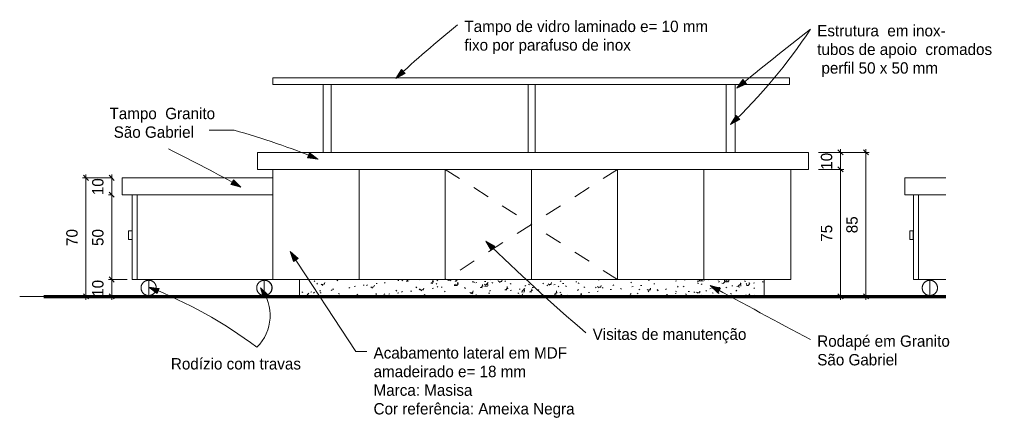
# Model space of a CAD drawing. Header units: metres. Extents: x -1.7 to 80, y -8.6 to 1.8.
# Tile 17 of 79: x 42.3 to 48.2, y -0.7 to 1.6. Entities that reach past the tile are written whole.
import ezdxf

# ---------------------------------------------------------------- set-up
doc = ezdxf.new("R2010")
doc.units = ezdxf.units.M
doc.linetypes.add('Projeção', pattern=[0.003969, 0.002381, -0.001587])
for name, color, linetype, lineweight in [('A-ANNO-DIMS', 120, 'Continuous', 9), ('A-ANNO-DIMS-20', 211, 'Continuous', 9), ('A-DETL', 90, 'Continuous', 18), ('A-DETL-GENF', 92, 'Continuous', 18), ('A-DOOR', 4, 'Continuous', 18), ('A-FLOR-OVHD', 1, 'Projeção', 18), ('A-GENM', 13, 'Continuous', 18), ('A-WALL', 5, 'Continuous', 18), ('Drawing3_dwg _2_', 8, 'Continuous', 18), ('G-ANNO-TEXT', 231, 'Continuous', 9), ('Q-SPCQ', 91, 'Continuous', 18)]:
    doc.layers.add(name, color=color, linetype=linetype, lineweight=lineweight)
doc.styles.add('Century Gothic', font='GOTHIC.TTF', dxfattribs={"height": 0.067065})
doc.dimstyles.new('_Cotas_detalhamento_3_5_mm', dxfattribs={"dimscale": 0.3048, "dimtxt": 0.07, "dimasz": 0.098425, "dimexe": 0.065617, "dimexo": 0.19685, "dimgap": 0.098425, "dimtad": 1, "dimdec": 0, "dimlfac": 100, "dimzin": 0, "dimdsep": 46, "dimtxsty": 'Century Gothic', "dimblk1": 'OBLIQUE', "dimblk2": 'OBLIQUE', "dimsah": 1, "dimcen": 0.09, "dimdle": 0.065617, "dimazin": 0, "dimtfac": 1, "dimtdec": 4, "dimtix": 1, "dimtmove": 0, "dimatfit": 3, "dimfxl": 1, "dimtvp": 1, "dimtolj": 1, "dimtzin": 0, "dimarcsym": 2})

# ---------------------------------------------------------------- blocks, each defined once
blk = doc.blocks.new('Drawing3_dwg_M_Descarga simples1 - 60X160-353184-TÉRREO-1487643-VISTA FRONTAL')
at = {"layer": 'A-DOOR'}
blk.add_line((-2.1269, 0), (-1.9721, 0), dxfattribs=at)
at = {"layer": 'A-DOOR', "color": 130, "lineweight": 25}
for p, q in [((-2.1269, 0), (-1.9723, 0)), ((-1.9723, 0), (-2.1269, 0))]:
    blk.add_line(p, q, dxfattribs=at)
blk = doc.blocks.new('Drawing3_dwg _2_-1487641-VISTA FRONTAL')
at = {"lineweight": 18}
for p, q in [((-5.7868, 0), (-7.4384, 0)), ((-5.7868, 0), (-7.4384, 0)), ((-3.0439, 0), (-5.7868, 0)), ((-3.0439, 0), (-5.7868, 0)), ((-1.9723, 0), (-3.0439, 0)), ((-1.9723, 0), (-3.0439, 0)), ((-7.4384, 0), (-5.7868, 0)), ((-5.7868, 0), (-3.0439, 0)), ((-3.0439, 0), (-1.9723, 0))]:
    blk.add_line(p, q, dxfattribs=at)
at = {"layer": 'A-WALL'}
for p, q in [((-2.1269, 0), (-2.1469, 0)), ((-2.1469, 0), (-2.1269, 0)), ((-2.1469, 0), (-2.1269, 0)), ((-1.9723, 0), (-2.1269, 0)), ((-2.1269, 0), (-1.9723, 0))]:
    blk.add_line(p, q, dxfattribs=at)
blk.add_blockref('Drawing3_dwg_M_Descarga simples1 - 60X160-353184-TÉRREO-1487643-VISTA FRONTAL', (0, 0))
blk = doc.blocks.new('Equipamento especial 9 - Equipamento especial 2-1890582-VISTA FRONTAL')
at = {"layer": 'Q-SPCQ'}
for p, q in [((-2.8864, 0.75), (-2.8864, 0.1)), ((-3.0439, 0.1), (-4.9271, 0.1)), ((-2.8864, 0.1), (-3.0439, 0.1))]:
    blk.add_line(p, q, dxfattribs=at)
blk = doc.blocks.new('Equipamento especial 11 - Equipamento especial 2-1890594-VISTA FRONTAL')
at = {"layer": 'Q-SPCQ'}
for p, q in [((-5.7868, 0), (-5.7868, 0.1)), ((-3.0439, 0), (-3.0439, 0.1)), ((-3.0439, 0), (-5.7868, 0))]:
    blk.add_line(p, q, dxfattribs=at)
blk = doc.blocks.new('Modelos genéricos 54 - Modelos genéricos 1-1890638-VISTA FRONTAL')
at = {"layer": 'A-GENM'}
for p, q in [((-6.0343, 0.85), (-2.7835, 0.85)), ((-6.0343, 0.85), (-6.0343, 0.75)), ((-2.7835, 0.75), (-2.7835, 0.85)), ((-2.7835, 0.75), (-6.0343, 0.75))]:
    blk.add_line(p, q, dxfattribs=at)
blk = doc.blocks.new('Modelos genéricos 62 - Modelos genéricos 2-1890686-VISTA FRONTAL')
at = {"layer": 'A-GENM'}
for p, q in [((-5.6481, 0.85), (-5.6481, 1.25)), ((-5.5993, 0.85), (-5.5993, 1.25)), ((-4.4376, 0.85), (-4.4376, 1.25)), ((-4.3968, 0.85), (-4.3968, 1.25)), ((-3.2687, 0.85), (-3.2687, 1.25)), ((-3.2161, 0.85), (-3.2161, 1.25))]:
    blk.add_line(p, q, dxfattribs=at)
blk = doc.blocks.new('Modelos genéricos 64 - Modelos genéricos 27-1890710-VISTA FRONTAL')
at = {"layer": 'A-GENM'}
for p, q in [((-5.9443, 1.29), (-2.8943, 1.29)), ((-5.9443, 1.29), (-5.9443, 1.25)), ((-2.8943, 1.25), (-2.8943, 1.29)), ((-2.8943, 1.25), (-5.9443, 1.25))]:
    blk.add_line(p, q, dxfattribs=at)
blk = doc.blocks.new('Equipamento especial 20 - Equipamento especial 2-1891043-VISTA FRONTAL')
at = {"layer": 'Q-SPCQ'}
for p in [(-6.7446, 0.6), (-5.9443, 0.1)]:
    blk.add_line(p, (-6.7446, 0.1), dxfattribs=at)
blk = doc.blocks.new('Modelos genéricos 115 - Modelos genéricos 77-1891054-VISTA FRONTAL')
at = {"layer": 'A-GENM'}
for p, q in [((-6.8343, 0.7), (-5.9443, 0.7)), ((-6.8343, 0.7), (-6.8343, 0.6)), ((-5.9443, 0.6), (-6.8343, 0.6))]:
    blk.add_line(p, q, dxfattribs=at)
blk = doc.blocks.new('Equipamento especial 22 - Equipamento especial 2-1891067-VISTA FRONTAL')
at = {"layer": 'Q-SPCQ'}
for p, q in [((-6.7746, 0.6), (-6.7746, 0.1)), ((-6.7446, 0.6), (-6.7446, 0.1)), ((-6.7446, 0.1), (-6.7746, 0.1))]:
    blk.add_line(p, q, dxfattribs=at)
blk = doc.blocks.new('Equipamento especial 24 - Equipamento especial 2-1891091-VISTA FRONTAL')
at = {"layer": 'Q-SPCQ'}
for p, q in [((-6.7953, 0.3869), (-6.7753, 0.3869)), ((-6.7953, 0.3869), (-6.7953, 0.3362)), ((-6.7753, 0.3869), (-6.7753, 0.3362)), ((-6.7753, 0.3362), (-6.7953, 0.3362))]:
    blk.add_line(p, q, dxfattribs=at)
blk = doc.blocks.new('portas e frisos5 - portas e frisos-1943139-VISTA FRONTAL')
at = {"layer": 'A-GENM'}
for p, q in [((-3.4013, 0.75), (-3.4013, 0.1)), ((-2.8864, 0.1), (-2.8864, 0.75)), ((-3.0439, 0.1), (-3.4013, 0.1)), ((-2.8864, 0.1), (-3.0439, 0.1))]:
    blk.add_line(p, q, dxfattribs=at)
blk = doc.blocks.new('portas e frisos4 - portas e frisos-1943151-VISTA FRONTAL')
at = {"layer": 'A-GENM'}
for p, q in [((-3.9099, 0.75), (-3.9099, 0.1)), ((-3.4013, 0.1), (-3.4013, 0.75)), ((-3.4013, 0.1), (-3.9099, 0.1))]:
    blk.add_line(p, q, dxfattribs=at)
blk = doc.blocks.new('portas e frisos3 - portas e frisos-1943163-VISTA FRONTAL')
at = {"layer": 'A-GENM'}
for p, q in [((-4.4185, 0.75), (-4.4185, 0.1)), ((-3.9099, 0.1), (-3.9099, 0.75)), ((-3.9099, 0.1), (-4.4185, 0.1))]:
    blk.add_line(p, q, dxfattribs=at)
blk = doc.blocks.new('portas e frisos1 - portas e frisos-1943187-VISTA FRONTAL')
at = {"layer": 'A-GENM'}
for p, q in [((-5.4357, 0.75), (-5.4357, 0.1)), ((-4.9271, 0.1), (-4.9271, 0.75)), ((-4.9271, 0.1), (-5.4357, 0.1))]:
    blk.add_line(p, q, dxfattribs=at)
blk = doc.blocks.new('portas e frisos - portas e frisos-1943199-VISTA FRONTAL')
at = {"layer": 'A-GENM'}
for p, q in [((-5.9443, 0.75), (-5.9443, 0.1)), ((-5.4357, 0.1), (-5.4357, 0.75)), ((-5.7868, 0.1), (-5.9443, 0.1)), ((-5.4357, 0.1), (-5.7868, 0.1))]:
    blk.add_line(p, q, dxfattribs=at)
blk = doc.blocks.new('Modelos genéricos 265 - Modelos genéricos 262-1968545-VISTA FRONTAL')
at = {"layer": 'A-GENM', "flags": 128}
for points in [[(-6.0033, 0.0943), (-6.0019, 0.0946), (-6.0001, 0.0948), (-5.9984, 0.0951), (-5.9966, 0.0952), (-5.9948, 0.0953), (-5.9938, 0.0953)], [(-5.9938, 0.0953), (-5.992, 0.0953), (-5.9902, 0.0952), (-5.9884, 0.095), (-5.9866, 0.0947), (-5.9848, 0.0944), (-5.9831, 0.094), (-5.9814, 0.0935), (-5.9796, 0.093), (-5.9779, 0.0924), (-5.9763, 0.0917), (-5.9746, 0.091), (-5.973, 0.0902), (-5.9714, 0.0893), (-5.9699, 0.0884), (-5.9684, 0.0874), (-5.9669, 0.0864), (-5.9655, 0.0853), (-5.9641, 0.0841), (-5.9628, 0.0829), (-5.9615, 0.0816), (-5.9603, 0.0803), (-5.9591, 0.079), (-5.958, 0.0776), (-5.9569, 0.0761), (-5.9559, 0.0746), (-5.955, 0.0731), (-5.9541, 0.0715), (-5.9533, 0.0699), (-5.9525, 0.0683), (-5.9518, 0.0666), (-5.9512, 0.0649), (-5.9507, 0.0632), (-5.9502, 0.0615), (-5.9498, 0.0597), (-5.9494, 0.0579), (-5.9492, 0.0562), (-5.949, 0.0544), (-5.9488, 0.0526), (-5.9488, 0.0508), (-5.9488, 0.049), (-5.9489, 0.0472), (-5.9491, 0.0454), (-5.9493, 0.0436), (-5.9496, 0.0418), (-5.95, 0.0401), (-5.9504, 0.0383), (-5.9509, 0.0366), (-5.9515, 0.0349), (-5.9522, 0.0332), (-5.9529, 0.0316), (-5.9537, 0.0299), (-5.9545, 0.0284), (-5.9554, 0.0268), (-5.9564, 0.0253), (-5.9574, 0.0238), (-5.9585, 0.0224), (-5.9596, 0.021), (-5.9608, 0.0196), (-5.9621, 0.0184), (-5.9634, 0.0171), (-5.9647, 0.0159), (-5.9661, 0.0148), (-5.9676, 0.0137), (-5.9691, 0.0127), (-5.9706, 0.0117), (-5.9722, 0.0108), (-5.9737, 0.01), (-5.9754, 0.0092), (-5.977, 0.0085), (-5.9787, 0.0079), (-5.9804, 0.0073), (-5.9821, 0.0068), (-5.9839, 0.0064), (-5.9857, 0.006), (-5.9874, 0.0057), (-5.9892, 0.0055), (-5.991, 0.0054), (-5.9928, 0.0053), (-5.9938, 0.0053)], [(-5.9938, 0.0053), (-5.9956, 0.0053), (-5.9974, 0.0054), (-5.9992, 0.0056), (-6.001, 0.0059), (-6.0027, 0.0062), (-6.0044, 0.0066)]]:
    blk.add_lwpolyline(points, dxfattribs=at)
blk = doc.blocks.new('Modelos genéricos 262 - Modelos genéricos 262-1968568-VISTA FRONTAL')
at = {"layer": 'A-GENM'}
blk.add_line((-6.6772, 0.0953), (-6.6772, 0.0053), dxfattribs=at)
at = {"layer": 'A-GENM', "flags": 128}
for points in [[(-6.6772, 0.0053), (-6.679, 0.0053), (-6.6808, 0.0054), (-6.6826, 0.0056), (-6.6844, 0.0059), (-6.6862, 0.0062), (-6.6879, 0.0066), (-6.6897, 0.007), (-6.6914, 0.0076), (-6.6931, 0.0082), (-6.6948, 0.0088), (-6.6964, 0.0096), (-6.698, 0.0104), (-6.6996, 0.0112), (-6.7011, 0.0122), (-6.7027, 0.0132), (-6.7041, 0.0142), (-6.7055, 0.0153), (-6.7069, 0.0165), (-6.7082, 0.0177), (-6.7095, 0.0189), (-6.7108, 0.0203), (-6.7119, 0.0216), (-6.713, 0.023), (-6.7141, 0.0245), (-6.7151, 0.026), (-6.7161, 0.0275), (-6.7169, 0.0291), (-6.7177, 0.0307), (-6.7185, 0.0323), (-6.7192, 0.034), (-6.7198, 0.0357), (-6.7204, 0.0374), (-6.7208, 0.0391), (-6.7212, 0.0409), (-6.7216, 0.0426), (-6.7219, 0.0444), (-6.7221, 0.0462), (-6.7222, 0.048), (-6.7222, 0.0498), (-6.7222, 0.0516), (-6.7221, 0.0534), (-6.722, 0.0552), (-6.7217, 0.057), (-6.7214, 0.0588), (-6.7211, 0.0605), (-6.7206, 0.0623), (-6.7201, 0.064), (-6.7195, 0.0657), (-6.7189, 0.0674), (-6.7182, 0.069), (-6.7174, 0.0706), (-6.7165, 0.0722), (-6.7156, 0.0738), (-6.7147, 0.0753), (-6.7136, 0.0768), (-6.7125, 0.0782), (-6.7114, 0.0796), (-6.7102, 0.0809), (-6.7089, 0.0822), (-6.7076, 0.0835), (-6.7063, 0.0847), (-6.7049, 0.0858), (-6.7034, 0.0869), (-6.702, 0.0879), (-6.7004, 0.0889), (-6.6989, 0.0898), (-6.6973, 0.0906), (-6.6957, 0.0914), (-6.694, 0.0921), (-6.6923, 0.0927), (-6.6906, 0.0933), (-6.6889, 0.0938), (-6.6871, 0.0942), (-6.6854, 0.0946), (-6.6836, 0.0948), (-6.6818, 0.0951), (-6.68, 0.0952), (-6.6782, 0.0953), (-6.6772, 0.0953)], [(-6.6772, 0.0953), (-6.6754, 0.0953), (-6.6736, 0.0952), (-6.6719, 0.095), (-6.6701, 0.0947), (-6.6683, 0.0944), (-6.6665, 0.094), (-6.6648, 0.0935), (-6.6631, 0.093), (-6.6614, 0.0924), (-6.6597, 0.0917), (-6.6581, 0.091), (-6.6565, 0.0902), (-6.6549, 0.0893), (-6.6533, 0.0884), (-6.6518, 0.0874), (-6.6504, 0.0864), (-6.6489, 0.0853), (-6.6476, 0.0841), (-6.6462, 0.0829), (-6.645, 0.0816), (-6.6437, 0.0803), (-6.6426, 0.079), (-6.6414, 0.0776), (-6.6404, 0.0761), (-6.6394, 0.0746), (-6.6384, 0.0731), (-6.6376, 0.0715), (-6.6367, 0.0699), (-6.636, 0.0683), (-6.6353, 0.0666), (-6.6347, 0.0649), (-6.6341, 0.0632), (-6.6337, 0.0615), (-6.6332, 0.0597), (-6.6329, 0.0579), (-6.6326, 0.0562), (-6.6324, 0.0544), (-6.6323, 0.0526), (-6.6322, 0.0508), (-6.6323, 0.049), (-6.6324, 0.0472), (-6.6325, 0.0454), (-6.6327, 0.0436), (-6.633, 0.0418), (-6.6334, 0.0401), (-6.6339, 0.0383), (-6.6344, 0.0366), (-6.635, 0.0349), (-6.6356, 0.0332), (-6.6363, 0.0316), (-6.6371, 0.0299), (-6.638, 0.0284), (-6.6389, 0.0268), (-6.6398, 0.0253), (-6.6409, 0.0238), (-6.642, 0.0224), (-6.6431, 0.021), (-6.6443, 0.0196), (-6.6455, 0.0184), (-6.6468, 0.0171), (-6.6482, 0.0159), (-6.6496, 0.0148), (-6.651, 0.0137), (-6.6525, 0.0127), (-6.654, 0.0117), (-6.6556, 0.0108), (-6.6572, 0.01), (-6.6588, 0.0092), (-6.6605, 0.0085), (-6.6622, 0.0079), (-6.6639, 0.0073), (-6.6656, 0.0068), (-6.6674, 0.0064), (-6.6691, 0.006), (-6.6709, 0.0057), (-6.6727, 0.0055), (-6.6745, 0.0054), (-6.6763, 0.0053), (-6.6772, 0.0053)]]:
    blk.add_lwpolyline(points, dxfattribs=at)
blk = doc.blocks.new('Modelos genéricos 263 - Modelos genéricos 262-1968600-VISTA FRONTAL')
at = {"layer": 'A-GENM'}
blk.add_line((-5.9947, 0.0953), (-5.9947, 0.0053), dxfattribs=at)
at = {"layer": 'A-GENM', "flags": 128}
for points in [[(-5.9947, 0.0053), (-5.9965, 0.0053), (-5.9983, 0.0054), (-6.0001, 0.0056), (-6.0019, 0.0059), (-6.0037, 0.0062), (-6.0054, 0.0066), (-6.0072, 0.007), (-6.0089, 0.0076), (-6.0106, 0.0082), (-6.0123, 0.0088), (-6.0139, 0.0096), (-6.0155, 0.0104), (-6.0171, 0.0112), (-6.0186, 0.0122), (-6.0202, 0.0132), (-6.0216, 0.0142), (-6.023, 0.0153), (-6.0244, 0.0165), (-6.0257, 0.0177), (-6.027, 0.0189), (-6.0283, 0.0203), (-6.0294, 0.0216), (-6.0305, 0.023), (-6.0316, 0.0245), (-6.0326, 0.026), (-6.0336, 0.0275), (-6.0344, 0.0291), (-6.0352, 0.0307), (-6.036, 0.0323), (-6.0367, 0.034), (-6.0373, 0.0357), (-6.0379, 0.0374), (-6.0383, 0.0391), (-6.0387, 0.0409), (-6.0391, 0.0426), (-6.0394, 0.0444), (-6.0396, 0.0462), (-6.0397, 0.048), (-6.0397, 0.0498), (-6.0397, 0.0516), (-6.0396, 0.0534), (-6.0395, 0.0552), (-6.0392, 0.057), (-6.0389, 0.0588), (-6.0386, 0.0605), (-6.0381, 0.0623), (-6.0376, 0.064), (-6.037, 0.0657), (-6.0364, 0.0674), (-6.0357, 0.069), (-6.0349, 0.0706), (-6.034, 0.0722), (-6.0331, 0.0738), (-6.0322, 0.0753), (-6.0311, 0.0768), (-6.03, 0.0782), (-6.0289, 0.0796), (-6.0277, 0.0809), (-6.0264, 0.0822), (-6.0251, 0.0835), (-6.0238, 0.0847), (-6.0224, 0.0858), (-6.0209, 0.0869), (-6.0195, 0.0879), (-6.0179, 0.0889), (-6.0164, 0.0898), (-6.0148, 0.0906), (-6.0132, 0.0914), (-6.0115, 0.0921), (-6.0098, 0.0927), (-6.0081, 0.0933), (-6.0064, 0.0938), (-6.0046, 0.0942), (-6.0029, 0.0946), (-6.0011, 0.0948), (-5.9993, 0.0951), (-5.9975, 0.0952), (-5.9957, 0.0953), (-5.9947, 0.0953)], [(-5.9947, 0.0953), (-5.9929, 0.0953), (-5.9911, 0.0952), (-5.9894, 0.095), (-5.9876, 0.0947), (-5.9858, 0.0944), (-5.984, 0.094), (-5.9823, 0.0935), (-5.9806, 0.093), (-5.9789, 0.0924), (-5.9772, 0.0917), (-5.9756, 0.091), (-5.974, 0.0902), (-5.9724, 0.0893), (-5.9708, 0.0884), (-5.9693, 0.0874), (-5.9679, 0.0864), (-5.9664, 0.0853), (-5.9651, 0.0841), (-5.9637, 0.0829), (-5.9625, 0.0816), (-5.9612, 0.0803), (-5.9601, 0.079), (-5.9589, 0.0776), (-5.9579, 0.0761), (-5.9569, 0.0746), (-5.9559, 0.0731), (-5.9551, 0.0715), (-5.9542, 0.0699), (-5.9535, 0.0683), (-5.9528, 0.0666), (-5.9522, 0.0649), (-5.9516, 0.0632), (-5.9512, 0.0615), (-5.9507, 0.0597), (-5.9504, 0.0579), (-5.9501, 0.0562), (-5.9499, 0.0544), (-5.9498, 0.0526), (-5.9497, 0.0508), (-5.9498, 0.049), (-5.9499, 0.0472), (-5.95, 0.0454), (-5.9502, 0.0436), (-5.9505, 0.0418), (-5.9509, 0.0401), (-5.9514, 0.0383), (-5.9519, 0.0366), (-5.9525, 0.0349), (-5.9531, 0.0332), (-5.9538, 0.0316), (-5.9546, 0.0299), (-5.9555, 0.0284), (-5.9564, 0.0268), (-5.9573, 0.0253), (-5.9584, 0.0238), (-5.9595, 0.0224), (-5.9606, 0.021), (-5.9618, 0.0196), (-5.963, 0.0184), (-5.9643, 0.0171), (-5.9657, 0.0159), (-5.9671, 0.0148), (-5.9685, 0.0137), (-5.97, 0.0127), (-5.9715, 0.0117), (-5.9731, 0.0108), (-5.9747, 0.01), (-5.9763, 0.0092), (-5.978, 0.0085), (-5.9797, 0.0079), (-5.9814, 0.0073), (-5.9831, 0.0068), (-5.9849, 0.0064), (-5.9866, 0.006), (-5.9884, 0.0057), (-5.9902, 0.0055), (-5.992, 0.0054), (-5.9938, 0.0053), (-5.9947, 0.0053)]]:
    blk.add_lwpolyline(points, dxfattribs=at)
blk = doc.blocks.new('Equipamento especial 1 - Equipamento especial 2-2142125-VISTA FRONTAL')
at = {"layer": 'Q-SPCQ'}
for p in [(-2.1342, 0.6), (-1.9723, 0.1)]:
    blk.add_line(p, (-2.1342, 0.1), dxfattribs=at)
blk = doc.blocks.new('Modelos genéricos 49 - Modelos genéricos 77-2142136-VISTA FRONTAL')
at = {"layer": 'A-GENM'}
for p, q in [((-2.2139, 0.7), (-1.9723, 0.7)), ((-2.2139, 0.7), (-2.2139, 0.6)), ((-1.9723, 0.6), (-2.2139, 0.6))]:
    blk.add_line(p, q, dxfattribs=at)
blk = doc.blocks.new('Equipamento especial 2 - Equipamento especial 2-2142149-VISTA FRONTAL')
at = {"layer": 'Q-SPCQ'}
for p, q in [((-2.1642, 0.6), (-2.1642, 0.1)), ((-2.1342, 0.6), (-2.1342, 0.1)), ((-2.1342, 0.1), (-2.1642, 0.1))]:
    blk.add_line(p, q, dxfattribs=at)
blk = doc.blocks.new('Equipamento especial 4 - Equipamento especial 2-2142173-VISTA FRONTAL')
at = {"layer": 'Q-SPCQ'}
for p, q in [((-2.1849, 0.3869), (-2.1649, 0.3869)), ((-2.1849, 0.3869), (-2.1849, 0.3362)), ((-2.1649, 0.3869), (-2.1649, 0.3362)), ((-2.1649, 0.3362), (-2.1849, 0.3362))]:
    blk.add_line(p, q, dxfattribs=at)
blk = doc.blocks.new('Modelos genéricos 418 - Modelos genéricos 262-2142362-VISTA FRONTAL')
at = {"layer": 'A-GENM'}
blk.add_line((-2.0669, 0.0953), (-2.0669, 0.0053), dxfattribs=at)
at = {"layer": 'A-GENM', "flags": 128}
for points in [[(-2.0669, 0.0053), (-2.0687, 0.0053), (-2.0705, 0.0054), (-2.0723, 0.0056), (-2.074, 0.0059), (-2.0758, 0.0062), (-2.0776, 0.0066), (-2.0793, 0.007), (-2.081, 0.0076), (-2.0827, 0.0082), (-2.0844, 0.0088), (-2.086, 0.0096), (-2.0877, 0.0104), (-2.0892, 0.0112), (-2.0908, 0.0122), (-2.0923, 0.0132), (-2.0937, 0.0142), (-2.0952, 0.0153), (-2.0965, 0.0165), (-2.0979, 0.0177), (-2.0992, 0.0189), (-2.1004, 0.0203), (-2.1016, 0.0216), (-2.1027, 0.023), (-2.1037, 0.0245), (-2.1047, 0.026), (-2.1057, 0.0275), (-2.1066, 0.0291), (-2.1074, 0.0307), (-2.1081, 0.0323), (-2.1088, 0.034), (-2.1094, 0.0357), (-2.11, 0.0374), (-2.1105, 0.0391), (-2.1109, 0.0409), (-2.1112, 0.0426), (-2.1115, 0.0444), (-2.1117, 0.0462), (-2.1118, 0.048), (-2.1119, 0.0498), (-2.1119, 0.0516), (-2.1118, 0.0534), (-2.1116, 0.0552), (-2.1114, 0.057), (-2.1111, 0.0588), (-2.1107, 0.0605), (-2.1103, 0.0623), (-2.1097, 0.064), (-2.1092, 0.0657), (-2.1085, 0.0674), (-2.1078, 0.069), (-2.107, 0.0706), (-2.1062, 0.0722), (-2.1053, 0.0738), (-2.1043, 0.0753), (-2.1033, 0.0768), (-2.1022, 0.0782), (-2.101, 0.0796), (-2.0998, 0.0809), (-2.0986, 0.0822), (-2.0973, 0.0835), (-2.0959, 0.0847), (-2.0945, 0.0858), (-2.0931, 0.0869), (-2.0916, 0.0879), (-2.0901, 0.0889), (-2.0885, 0.0898), (-2.0869, 0.0906), (-2.0853, 0.0914), (-2.0836, 0.0921), (-2.0819, 0.0927), (-2.0802, 0.0933), (-2.0785, 0.0938), (-2.0768, 0.0942), (-2.075, 0.0946), (-2.0732, 0.0948), (-2.0714, 0.0951), (-2.0696, 0.0952), (-2.0678, 0.0953), (-2.0669, 0.0953)], [(-2.0669, 0.0953), (-2.0651, 0.0953), (-2.0633, 0.0952), (-2.0615, 0.095), (-2.0597, 0.0947), (-2.0579, 0.0944), (-2.0562, 0.094), (-2.0544, 0.0935), (-2.0527, 0.093), (-2.051, 0.0924), (-2.0494, 0.0917), (-2.0477, 0.091), (-2.0461, 0.0902), (-2.0445, 0.0893), (-2.043, 0.0884), (-2.0415, 0.0874), (-2.04, 0.0864), (-2.0386, 0.0853), (-2.0372, 0.0841), (-2.0359, 0.0829), (-2.0346, 0.0816), (-2.0334, 0.0803), (-2.0322, 0.079), (-2.0311, 0.0776), (-2.03, 0.0761), (-2.029, 0.0746), (-2.0281, 0.0731), (-2.0272, 0.0715), (-2.0264, 0.0699), (-2.0256, 0.0683), (-2.0249, 0.0666), (-2.0243, 0.0649), (-2.0238, 0.0632), (-2.0233, 0.0615), (-2.0229, 0.0597), (-2.0225, 0.0579), (-2.0223, 0.0562), (-2.0221, 0.0544), (-2.0219, 0.0526), (-2.0219, 0.0508), (-2.0219, 0.049), (-2.022, 0.0472), (-2.0221, 0.0454), (-2.0224, 0.0436), (-2.0227, 0.0418), (-2.0231, 0.0401), (-2.0235, 0.0383), (-2.024, 0.0366), (-2.0246, 0.0349), (-2.0252, 0.0332), (-2.026, 0.0316), (-2.0267, 0.0299), (-2.0276, 0.0284), (-2.0285, 0.0268), (-2.0295, 0.0253), (-2.0305, 0.0238), (-2.0316, 0.0224), (-2.0327, 0.021), (-2.0339, 0.0196), (-2.0352, 0.0184), (-2.0365, 0.0171), (-2.0378, 0.0159), (-2.0392, 0.0148), (-2.0407, 0.0137), (-2.0422, 0.0127), (-2.0437, 0.0117), (-2.0452, 0.0108), (-2.0468, 0.01), (-2.0485, 0.0092), (-2.0501, 0.0085), (-2.0518, 0.0079), (-2.0535, 0.0073), (-2.0552, 0.0068), (-2.057, 0.0064), (-2.0587, 0.006), (-2.0605, 0.0057), (-2.0623, 0.0055), (-2.0641, 0.0054), (-2.0659, 0.0053), (-2.0669, 0.0053)]]:
    blk.add_lwpolyline(points, dxfattribs=at)
blk = doc.blocks.new('DIMBLOCK151-VISTA FRONTAL')
at = {"layer": 'A-ANNO-DIMS-20'}
for p, q in [((47.0637, 0.85), (47.213, 0.85)), ((47.193, 0.85), (47.0637, 0.85)), ((47.193, 0.87), (47.193, 0.75)), ((47.0637, 0.75), (47.213, 0.75)), ((47.193, 0.75), (47.0637, 0.75))]:
    blk.add_line(p, q, dxfattribs=at)
at = {"layer": 'A-ANNO-DIMS-20', "lineweight": 18}
for p, q in [((47.193, 0.85), (47.178, 0.865)), ((47.193, 0.85), (47.208, 0.835)), ((47.193, 0.75), (47.178, 0.765)), ((47.193, 0.75), (47.208, 0.735))]:
    blk.add_line(p, q, dxfattribs=at)
at = {"layer": 'A-ANNO-DIMS-20', "color": 0, "insert": (47.077, 0.7478), "char_height": 0.06707, "width": 0.125333, "attachment_point": 1, "rotation": 90, "line_spacing_factor": 0.984117, "style": 'Century Gothic'}
blk.add_mtext('10', dxfattribs=at)
blk = doc.blocks.new('_Oblique')
at = {"color": 0, "linetype": 'ByBlock', "lineweight": -2}
blk.add_line((-0.5, -0.5), (0.5, 0.5), dxfattribs=at)
blk = doc.blocks.new('DIMBLOCK152-VISTA FRONTAL')
at = {"layer": 'A-ANNO-DIMS-20'}
for p, q in [((42.8929, 0.7), (42.8722, 0.7)), ((42.8922, 0.72), (42.8922, 0.6)), ((42.8922, 0.7), (42.8929, 0.7)), ((42.8929, 0.6), (42.8722, 0.6)), ((42.8922, 0.6), (42.8929, 0.6))]:
    blk.add_line(p, q, dxfattribs=at)
at = {"layer": 'A-ANNO-DIMS-20', "lineweight": 18}
for p, q in [((42.8922, 0.7), (42.8772, 0.715)), ((42.8922, 0.7), (42.9072, 0.685)), ((42.8922, 0.6), (42.8772, 0.615)), ((42.8922, 0.6), (42.9072, 0.585))]:
    blk.add_line(p, q, dxfattribs=at)
at = {"layer": 'A-ANNO-DIMS-20', "color": 0, "insert": (42.7762, 0.5978), "char_height": 0.06707, "width": 0.125333, "attachment_point": 1, "rotation": 90, "line_spacing_factor": 0.984117, "style": 'Century Gothic'}
blk.add_mtext('10', dxfattribs=at)
blk = doc.blocks.new('DIMBLOCK153-VISTA FRONTAL')
at = {"layer": 'A-ANNO-DIMS-20'}
for p, q in [((42.8929, 0.6), (42.8722, 0.6)), ((42.8922, 0.6), (42.8922, 0.1)), ((42.8922, 0.6), (42.8929, 0.6)), ((42.9826, 0.1), (42.8722, 0.1)), ((42.8922, 0.1), (42.9826, 0.1))]:
    blk.add_line(p, q, dxfattribs=at)
at = {"layer": 'A-ANNO-DIMS-20', "lineweight": 18}
for p, q in [((42.8922, 0.6), (42.8772, 0.615)), ((42.8922, 0.6), (42.9072, 0.585)), ((42.8922, 0.1), (42.8772, 0.115)), ((42.8922, 0.1), (42.9072, 0.085))]:
    blk.add_line(p, q, dxfattribs=at)
at = {"layer": 'A-ANNO-DIMS-20', "color": 0, "insert": (42.7762, 0.2978), "char_height": 0.06707, "width": 0.125333, "attachment_point": 1, "rotation": 90, "line_spacing_factor": 0.984117, "style": 'Century Gothic'}
blk.add_mtext('50', dxfattribs=at)
blk = doc.blocks.new('DIMBLOCK154-VISTA FRONTAL')
at = {"layer": 'A-ANNO-DIMS-20'}
for p, q in [((42.8922, 0.12), (42.8922, -0.02)), ((42.9826, 0.1), (42.8722, 0.1)), ((42.8922, 0.1), (42.9826, 0.1)), ((42.8534, 0), (42.9122, 0)), ((42.8922, 0), (42.8534, 0))]:
    blk.add_line(p, q, dxfattribs=at)
at = {"layer": 'A-ANNO-DIMS-20', "lineweight": 18}
for p, q in [((42.8922, 0.1), (42.8772, 0.115)), ((42.8922, 0.1), (42.9072, 0.085)), ((42.8922, 0), (42.8772, 0.015)), ((42.8922, 0), (42.9072, -0.015))]:
    blk.add_line(p, q, dxfattribs=at)
at = {"layer": 'A-ANNO-DIMS-20', "color": 0, "insert": (42.7762, -0.0022), "char_height": 0.06707, "width": 0.125333, "attachment_point": 1, "rotation": 90, "line_spacing_factor": 0.984117, "style": 'Century Gothic'}
blk.add_mtext('10', dxfattribs=at)
blk = doc.blocks.new('DIMBLOCK155-VISTA FRONTAL')
at = {"layer": 'A-ANNO-DIMS-20'}
for p, q in [((42.8929, 0.7), (42.7197, 0.7)), ((42.7397, 0.72), (42.7397, -0.02)), ((42.7397, 0.7), (42.8929, 0.7)), ((42.7009, 0), (42.7597, 0)), ((42.7397, 0), (42.7009, 0))]:
    blk.add_line(p, q, dxfattribs=at)
at = {"layer": 'A-ANNO-DIMS-20', "lineweight": 18}
for p, q in [((42.7397, 0.7), (42.7247, 0.715)), ((42.7397, 0.7), (42.7547, 0.685)), ((42.7397, 0), (42.7247, 0.015)), ((42.7397, 0), (42.7547, -0.015))]:
    blk.add_line(p, q, dxfattribs=at)
at = {"layer": 'A-ANNO-DIMS-20', "color": 0, "insert": (42.6237, 0.2978), "char_height": 0.06707, "width": 0.125333, "attachment_point": 1, "rotation": 90, "line_spacing_factor": 0.984117, "style": 'Century Gothic'}
blk.add_mtext('70', dxfattribs=at)
blk = doc.blocks.new('DIMBLOCK156-VISTA FRONTAL')
at = {"layer": 'A-ANNO-DIMS-20', "lineweight": 18}
for p, q in [((47.193, 0.75), (47.178, 0.765)), ((47.193, 0.75), (47.208, 0.735)), ((47.193, 0), (47.178, 0.015)), ((47.193, 0), (47.208, -0.015))]:
    blk.add_line(p, q, dxfattribs=at)
at = {"layer": 'A-ANNO-DIMS-20'}
for p, q in [((47.193, 0.77), (47.193, -0.02)), ((47.0637, 0.75), (47.213, 0.75)), ((47.193, 0.75), (47.0637, 0.75)), ((47.1542, 0), (47.213, 0)), ((47.193, 0), (47.1542, 0))]:
    blk.add_line(p, q, dxfattribs=at)
at = {"layer": 'A-ANNO-DIMS-20', "color": 0, "insert": (47.077, 0.3228), "char_height": 0.06707, "width": 0.125333, "attachment_point": 1, "rotation": 90, "line_spacing_factor": 0.984117, "style": 'Century Gothic'}
blk.add_mtext('75', dxfattribs=at)
blk = doc.blocks.new('DIMBLOCK157-VISTA FRONTAL')
at = {"layer": 'A-ANNO-DIMS-20'}
for p, q in [((47.0637, 0.85), (47.363, 0.85)), ((47.343, 0.85), (47.0637, 0.85)), ((47.343, 0.87), (47.343, -0.02)), ((47.3042, 0), (47.363, 0)), ((47.343, 0), (47.3042, 0))]:
    blk.add_line(p, q, dxfattribs=at)
at = {"layer": 'A-ANNO-DIMS-20', "lineweight": 18}
for p, q in [((47.343, 0.85), (47.328, 0.865)), ((47.343, 0.85), (47.358, 0.835)), ((47.343, 0), (47.328, 0.015)), ((47.343, 0), (47.358, -0.015))]:
    blk.add_line(p, q, dxfattribs=at)
at = {"layer": 'A-ANNO-DIMS-20', "color": 0, "insert": (47.227, 0.3728), "char_height": 0.06707, "width": 0.125333, "attachment_point": 1, "rotation": 90, "line_spacing_factor": 0.984117, "style": 'Century Gothic'}
blk.add_mtext('85', dxfattribs=at)

msp = doc.modelspace()

# ---------------------------------------------------------------- hatches: boundary and pattern name
at = {"layer": 'A-DETL-GENF'}
h = msp.add_hatch(dxfattribs=at)
h.set_pattern_fill('FP_8', color=252, style=0, pattern_type=2)
h.set_pattern_definition([(50, (44.878, 1.875), (0.1459195, -0.012787), [0.015, -0.168]), (355, (44.878, 1.875), (-0.027771, 0.153003), [0.012, -0.134]), (100.451, (44.89, 1.874), (0.117619, 0.139652), [0.013, -0.142]), (46.184, (44.878, 1.916), (0.217117, -0.033705), [0.023, -0.251]), (96.636, (44.896, 1.913), (0.190356, 0.198327), [0.019, -0.214]), (351.184, (44.878, 1.916), (0.189629, 0.19828), [0.018, -0.201]), (21, (44.898, 1.905), (0.121425, -0.081927), [0.015, -0.168]), (326, (44.898, 1.905), (0.049888, 0.1472825), [0.012, -0.134]), (71.451, (44.908, 1.899), (0.170577, 0.06512), [0.013, -0.142]), (37.5, (44.878, 1.875), (0.0024586, 0.0674311), [0.007, -0.126, 0.007, -0.129, -0.135]), (37.5, (44.878, 1.875), (0.0024586, 0.0674311), [-0.269, 0.007, -0.128]), (7.5, (44.878, 1.875), (0.0530631, 0.0796072), [0.007, -0.071, 0.007, -0.123, -0.051]), (7.5, (44.878, 1.875), (0.0530631, 0.0796072), [-0.207, 0.007, -0.045]), (327.5, (44.833, 1.875), (0.108293, -0.004963), [0.007, -0.044, 0.007, -0.152, -0.21]), (327.5, (44.833, 1.875), (0.108293, -0.004963), [-0.209, 0.007, -0.204]), (317.5, (44.812, 1.875), (0.1187396, 0.0200477), [0.007, -0.059, 0.007, -0.099, -0.149]), (317.5, (44.812, 1.875), (0.1187396, 0.0200477), [-0.171, 0.007, -0.143])])
h.paths.add_polyline_path([(46.4484, 0), (46.7433, 0), (46.7433, 0.1), (44.0004, 0.1), (44.0004, 0), (46.3859, 0)], flags=0)
at = {"layer": 'G-ANNO-TEXT'}
for points in [[(44.5682, 1.2871), (44.6233, 1.316), (44.6015, 1.3396)], [(46.5812, 1.2287), (46.6377, 1.2546), (46.6171, 1.2794)], [(46.5444, 1.0141), (46.5986, 1.0443), (46.5763, 1.0674)], [(44.1093, 0.8104), (44.0598, 0.8479), (44.0477, 0.8181)], [(43.6547, 0.6456), (43.6101, 0.6888), (43.5944, 0.6607)], [(45.099, 0.3264), (45.1309, 0.2731), (45.1533, 0.2962)], [(43.9459, 0.2651), (43.9654, 0.2061), (43.9923, 0.2238)], [(46.4246, 0.0642), (46.4695, 0.0213), (46.4849, 0.0495)], [(43.1111, 0.0549), (43.1607, 0.0175), (43.1727, 0.0474)], [(43.7709, 0.0502), (43.7886, -0.0093), (43.816, 0.0075)]]:
    msp.add_hatch(color=210, dxfattribs=at).paths.add_polyline_path(points, flags=0)

# ---------------------------------------------------------------- linework, layer by layer
at = {"layer": 'A-DETL'}
for p, q in [((43.8429, 0.75), (43.8429, 0.1)), ((46.7433, 0.1), (44.0004, 0.1)), ((44.0004, 0.1), (44.0004, 0)), ((46.7433, 0), (46.7433, 0.1)), ((44.0004, 0), (46.7433, 0))]:
    msp.add_line(p, q, dxfattribs=at)
at = {"layer": 'A-DETL', "lineweight": 70}
msp.add_line((42.4922, 0), (47.8149, 0), dxfattribs=at)
at = {"layer": 'A-FLOR-OVHD'}
for p, q in [((44.8601, 0.75), (45.3687, 0.425)), ((45.8773, 0.75), (45.3687, 0.425)), ((45.3687, 0.425), (44.8601, 0.1)), ((45.8773, 0.1), (45.3687, 0.425))]:
    msp.add_line(p, q, dxfattribs=at)
at = {"layer": 'G-ANNO-TEXT', "color": 210}
for p, q in [((44.6015, 1.3396), (44.5682, 1.2871)), ((44.6233, 1.316), (44.6015, 1.3396)), ((44.5682, 1.2871), (44.6233, 1.316)), ((46.6171, 1.2794), (46.5812, 1.2287)), ((46.6377, 1.2546), (46.6171, 1.2794)), ((46.5812, 1.2287), (46.6377, 1.2546)), ((46.5763, 1.0674), (46.5444, 1.0141)), ((46.5986, 1.0443), (46.5763, 1.0674)), ((46.5444, 1.0141), (46.5986, 1.0443)), ((43.6138, 0.9808), (43.4662, 0.9808)), ((44.0598, 0.8479), (44.0477, 0.8181)), ((44.0477, 0.8181), (44.1093, 0.8104)), ((44.1093, 0.8104), (44.0598, 0.8479)), ((43.6101, 0.6888), (43.5944, 0.6607)), ((43.5944, 0.6607), (43.6547, 0.6456)), ((43.6547, 0.6456), (43.6101, 0.6888)), ((45.099, 0.3264), (45.1309, 0.2731)), ((45.1533, 0.2962), (45.099, 0.3264)), ((45.1309, 0.2731), (45.1533, 0.2962)), ((43.9459, 0.2651), (43.9654, 0.2061)), ((43.9923, 0.2238), (43.9459, 0.2651)), ((43.9459, 0.2651), (44.3324, -0.3245)), ((43.9654, 0.2061), (43.9923, 0.2238)), ((46.4246, 0.0642), (46.4695, 0.0213)), ((46.4849, 0.0495), (46.4246, 0.0642)), ((43.1111, 0.0549), (43.1607, 0.0175)), ((43.1727, 0.0474), (43.1111, 0.0549)), ((43.1607, 0.0175), (43.1727, 0.0474)), ((43.7709, 0.0502), (43.7886, -0.0093)), ((43.816, 0.0075), (43.7709, 0.0502)), ((43.7886, -0.0093), (43.816, 0.0075)), ((46.4695, 0.0213), (46.4849, 0.0495)), ((44.3324, -0.3245), (44.3967, -0.3245))]:
    msp.add_line(p, q, dxfattribs=at)
for centre, radius, start, end in [((49.1827, -3.6779), 6.7782, 128.8274, 132.90443), ((44.3237, 3.3491), 3.2223, 313.56193, 326.63938), ((56.4588, -10.6272), 15.4314, 127.73293, 129.7991), ((42.4933, -3.0832), 4.2157, 67.45932, 74.58503), ((39.6628, -6.4502), 8.1416, 60.63952, 64.04566), ((54.2681, 9.7464), 13.1457, 225.77313, 229.26367), ((78.7991, 59.2587), 67.4693, 241.324989, 241.895041), ((42.1331, -2.4526), 2.6915, 53.12636, 68.69306), ((43.5645, -0.112), 0.2625, 314.3891, 38.16857)]:
    msp.add_arc(centre, radius, start, end, dxfattribs=at)

# ---------------------------------------------------------------- block references
at = {"layer": 'A-GENM'}
for name in ['Modelos genéricos 64 - Modelos genéricos 27-1890710-VISTA FRONTAL', 'Modelos genéricos 62 - Modelos genéricos 2-1890686-VISTA FRONTAL', 'Modelos genéricos 54 - Modelos genéricos 1-1890638-VISTA FRONTAL', 'Modelos genéricos 115 - Modelos genéricos 77-1891054-VISTA FRONTAL', 'portas e frisos - portas e frisos-1943199-VISTA FRONTAL', 'portas e frisos1 - portas e frisos-1943187-VISTA FRONTAL', 'portas e frisos3 - portas e frisos-1943163-VISTA FRONTAL', 'portas e frisos4 - portas e frisos-1943151-VISTA FRONTAL', 'portas e frisos5 - portas e frisos-1943139-VISTA FRONTAL', 'Modelos genéricos 49 - Modelos genéricos 77-2142136-VISTA FRONTAL', 'Modelos genéricos 262 - Modelos genéricos 262-1968568-VISTA FRONTAL', 'Modelos genéricos 263 - Modelos genéricos 262-1968600-VISTA FRONTAL', 'Modelos genéricos 265 - Modelos genéricos 262-1968545-VISTA FRONTAL', 'Modelos genéricos 418 - Modelos genéricos 262-2142362-VISTA FRONTAL']:
    msp.add_blockref(name, (49.7872, 0), dxfattribs=at)
at = {"layer": 'Drawing3_dwg _2_', "color": 4}
msp.add_blockref('Drawing3_dwg _2_-1487641-VISTA FRONTAL', (49.7872, 0), dxfattribs=at)
at = {"layer": 'Q-SPCQ'}
for name in ['Equipamento especial 9 - Equipamento especial 2-1890582-VISTA FRONTAL', 'Equipamento especial 22 - Equipamento especial 2-1891067-VISTA FRONTAL', 'Equipamento especial 20 - Equipamento especial 2-1891043-VISTA FRONTAL', 'Equipamento especial 2 - Equipamento especial 2-2142149-VISTA FRONTAL', 'Equipamento especial 1 - Equipamento especial 2-2142125-VISTA FRONTAL', 'Equipamento especial 24 - Equipamento especial 2-1891091-VISTA FRONTAL', 'Equipamento especial 4 - Equipamento especial 2-2142173-VISTA FRONTAL', 'Equipamento especial 11 - Equipamento especial 2-1890594-VISTA FRONTAL']:
    msp.add_blockref(name, (49.7872, 0), dxfattribs=at)

# ---------------------------------------------------------------- texts
at = {"layer": 'G-ANNO-TEXT', "color": 7, "char_height": 0.067065, "attachment_point": 1, "line_spacing_factor": 0.984117, "style": 'Century Gothic'}
for s, insert, width in [('Tampo de vidro laminado e= 10 mm\\Pfixo por parafuso de inox', (44.9735, 1.6276), 1.943664), ('Estrutura  em inox-\\Ptubos de apoio  cromados\\P perfil 50 x 50 mm', (47.0557, 1.602), 1.42289), ('Tampo  Granito\\P São Gabriel', (42.8788, 1.1134), 0.833239), ('Visitas de manutenção', (45.7302, -0.1895), 1.230539), ('Rodapé em Granito\\PSão Gabriel', (47.0557, -0.2301), 1.072627), ('Acabamento lateral em MDF\\Pamadeirado e= 18 mm\\PMarca: Masisa\\PCor referência: Ameixa Negra', (44.4373, -0.2996), 1.606001), ('Rodízio com travas', (43.2411, -0.3643), 1.01047)]:
    msp.add_mtext(s, dxfattribs=dict(at, insert=insert, width=width))

# ---------------------------------------------------------------- dimensions: what is measured, and where the dimension line sits
at = {"layer": 'A-ANNO-DIMS'}
for base, p1, p2, override, picture, middle in [((47.193, 0.75), (47.0037, 0.85), (47.0037, 0.75), {"dimpost": '<>', "dimfxl": 0.1}, 'DIMBLOCK151-VISTA FRONTAL', (47.1278, 0.8)), ((47.343, 0), (47.0037, 0.85), (47.3642, 0), {"dimpost": '<>', "dimfxl": 0.923295}, 'DIMBLOCK157-VISTA FRONTAL', (47.2778, 0.425)), ((47.193, 0), (47.0037, 0.75), (47.2142, 0), {"dimpost": '<>', "dimfxl": 0.778985}, 'DIMBLOCK156-VISTA FRONTAL', (47.1286, 0.375)), ((42.7397, 0), (42.9529, 0.7), (42.7609, 0), {"dimpost": '<>', "dimfxl": 0.725855}, 'DIMBLOCK155-VISTA FRONTAL', (42.6745, 0.35)), ((42.8922, 0.6), (42.9529, 0.7), (42.9529, 0.6), {"dimpost": '<>', "dimfxl": 0.1}, 'DIMBLOCK152-VISTA FRONTAL', (42.8269, 0.65)), ((42.8922, 0.1), (42.9529, 0.6), (43.0426, 0.1), {"dimpost": '<>', "dimfxl": 0.507987}, 'DIMBLOCK153-VISTA FRONTAL', (42.8269, 0.35)), ((42.8922, 0), (43.0426, 0.1), (42.9134, 0), {"dimpost": '<>', "dimfxl": 0.163421}, 'DIMBLOCK154-VISTA FRONTAL', (42.8269, 0.05))]:
    dim = msp.add_linear_dim(base=base, p1=p1, p2=p2, angle=90, dimstyle='_Cotas_detalhamento_3_5_mm', override=override, dxfattribs=at)
    dim.commit()
    dim.dimension.update_dxf_attribs({"geometry": picture, "text_midpoint": middle})

doc.saveas('drawing.dxf')
